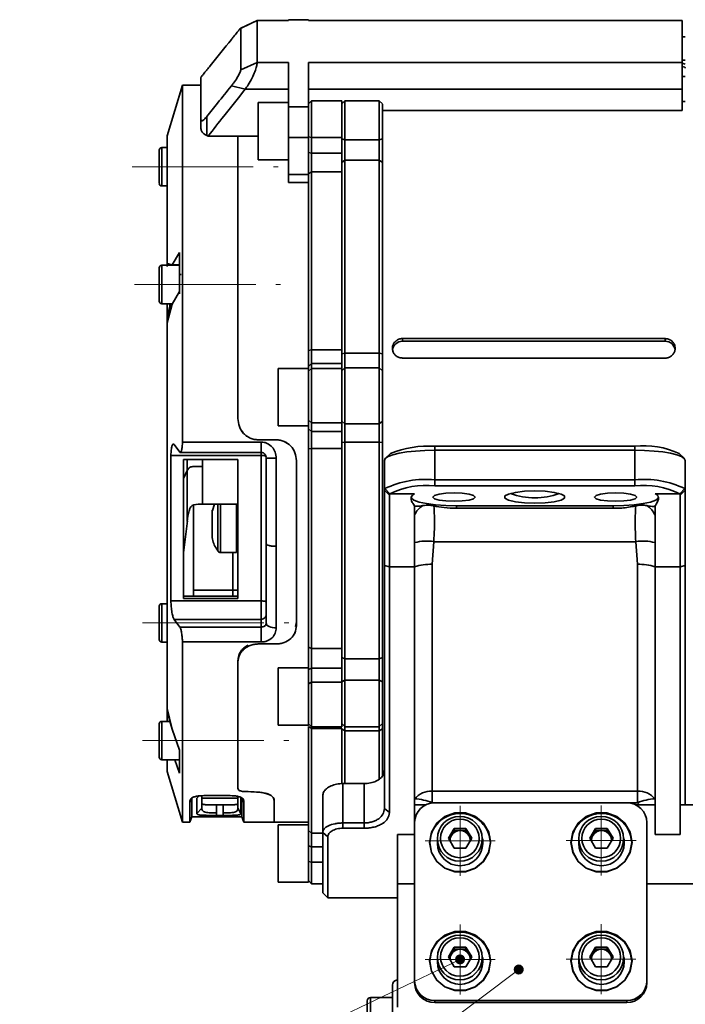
# Model space of a CAD drawing. Header units: millimetres. Extents: x -594 to 604, y -420 to 420.
# Tile 39 of 43: x -7 to 59, y 230 to 327. Entities that reach past the tile are written whole.
import ezdxf

# ---------------------------------------------------------------- set-up
doc = ezdxf.new("R2010")
doc.units = ezdxf.units.MM
doc.linetypes.add('点画线', pattern=[18, 12, -2, 2, -2])
for name, color, linetype, lineweight in [('中心线层', 1, '点画线', 18), ('粗实线层', 7, 'Continuous', 35), ('细实线层', 7, 'Continuous', 18)]:
    doc.layers.add(name, color=color, linetype=linetype, lineweight=lineweight)
doc.styles.add('标准', font='txt', dxfattribs={"width": 0.667})

# ---------------------------------------------------------------- blocks, each defined once
blk = doc.blocks.new('*X71')
at = {"layer": '细实线层', "lineweight": 18}
h = blk.add_hatch(color=0, dxfattribs=at)
edge = h.paths.add_edge_path(flags=0)
edge.add_arc((0, 0), 0.5, 0, 360)
at = {"layer": '细实线层', "color": 0}
for p, q in [((0, 0), (-54.83, -26.237)), ((-54.83, -26.237), (-64.83, -26.237))]:
    blk.add_line(p, q, dxfattribs=at)
at = {"layer": '细实线层', "color": 0, "lineweight": 18, "insert": (-59.83, -24.737), "char_height": 5, "width": 17, "attachment_point": 8, "line_spacing_factor": 1.15057, "style": '标准'}
blk.add_mtext('\\T1.1;33', dxfattribs=at)
blk = doc.blocks.new('*X72')
at = {"layer": '细实线层', "lineweight": 18}
h = blk.add_hatch(color=0, dxfattribs=at)
edge = h.paths.add_edge_path(flags=0)
edge.add_arc((0, 0), 0.5, 0, 360)
at = {"layer": '细实线层', "color": 0}
for p, q in [((0, 0), (-60.642, -45.478)), ((-60.642, -45.478), (-70.642, -45.478))]:
    blk.add_line(p, q, dxfattribs=at)
at = {"layer": '细实线层', "color": 0, "lineweight": 18, "insert": (-65.642, -43.978), "char_height": 5, "width": 17, "attachment_point": 8, "line_spacing_factor": 1.15057, "style": '标准'}
blk.add_mtext('\\T1.1;34', dxfattribs=at)

msp = doc.modelspace()

# ---------------------------------------------------------------- linework, layer by layer
at = {"layer": '中心线层'}
for p, q in [((3.889, 312.761), (18.356, 312.761)), ((4.128, 301.096), (18.595, 301.096)), ((4.937, 267.571), (19.404, 267.571)), ((4.932, 255.91), (19.399, 255.91)), ((36.374, 242.519), (36.374, 249.442)), ((50.334, 242.543), (50.334, 249.466)), ((32.913, 245.98), (39.836, 245.98)), ((46.872, 246.004), (53.796, 246.004)), ((36.367, 230.764), (36.367, 237.688)), ((50.326, 230.788), (50.326, 237.712)), ((32.905, 234.226), (39.829, 234.226)), ((46.864, 234.25), (53.788, 234.25))]:
    msp.add_line(p, q, dxfattribs=at)
at = {"layer": '粗实线层'}
for p, q in [((16.271, 327.266), (14.646, 326.486)), ((19.371, 327.27), (16.258, 327.27)), ((19.371, 327.266), (16.271, 327.266)), ((21.371, 327.336), (19.371, 327.336)), ((19.371, 327.336), (19.371, 327.266)), ((21.371, 327.266), (21.371, 327.336)), ((58.371, 327.27), (21.371, 327.27)), ((58.371, 327.266), (21.371, 327.266)), ((58.371, 327.27), (58.371, 327.266)), ((58.371, 323.084), (58.371, 327.266)), ((58.671, 325.622), (58.371, 325.622)), ((14.646, 322.381), (16.271, 323.084)), ((16.271, 323.084), (19.371, 323.084)), ((19.371, 323.084), (19.371, 318.69)), ((21.371, 323.084), (58.371, 323.084)), ((21.371, 318.69), (21.371, 323.084)), ((58.371, 323.325), (58.671, 323.325)), ((58.371, 323.084), (58.371, 320.437)), ((58.671, 322.942), (58.371, 323.014)), ((10.712, 321.624), (10.712, 317.449)), ((58.671, 321.712), (58.371, 321.712)), ((8.871, 320.835), (7.371, 315.835)), ((10.712, 320.836), (8.871, 320.836)), ((8.871, 320.836), (8.871, 297.191)), ((13.721, 320.771), (15.084, 320.437)), ((15.084, 320.437), (19.371, 320.437)), ((21.371, 320.437), (58.371, 320.437)), ((58.371, 320.437), (58.371, 318.325)), ((19.371, 319.132), (16.371, 319.132)), ((16.371, 319.132), (16.371, 313.452)), ((21.671, 319.291), (21.371, 318.991)), ((24.671, 319.291), (21.671, 319.291)), ((21.671, 319.291), (21.671, 315.669)), ((24.671, 319.307), (24.671, 315.669)), ((24.971, 319.292), (24.671, 318.992)), ((28.371, 319.292), (24.971, 319.292)), ((24.971, 315.433), (24.971, 319.292)), ((28.671, 318.992), (28.371, 319.292)), ((28.371, 315.433), (28.371, 319.292)), ((58.371, 319.233), (58.671, 319.233)), ((19.371, 318.69), (21.371, 318.69)), ((19.371, 318.69), (19.371, 315.671)), ((21.371, 319.006), (21.371, 315.731)), ((21.371, 318.69), (21.371, 315.671)), ((24.671, 318.981), (24.671, 315.519)), ((28.671, 318.963), (28.671, 315.519)), ((28.671, 318.325), (58.371, 318.325)), ((10.712, 317.517), (10.712, 316.55)), ((11.298, 315.859), (11.297, 317.753)), ((28.671, 317.529), (28.673, 317.527)), ((7.371, 315.839), (7.371, 303.177)), ((11.298, 315.859), (11.412, 315.811)), ((11.412, 315.811), (16.371, 315.811)), ((14.371, 315.863), (14.371, 287.813)), ((14.371, 315.811), (14.371, 287.813)), ((19.371, 315.671), (21.371, 315.671)), ((19.371, 312.002), (19.371, 315.671)), ((21.371, 315.731), (21.671, 315.669)), ((21.371, 315.671), (21.371, 312.002)), ((21.671, 315.669), (24.671, 315.669)), ((21.671, 315.669), (21.671, 314.109)), ((24.671, 314.13), (24.671, 315.669)), ((24.671, 315.519), (24.971, 315.433)), ((24.971, 315.433), (24.971, 313.407)), ((24.971, 315.433), (28.371, 315.433)), ((28.371, 315.433), (28.671, 315.519)), ((28.371, 315.433), (28.371, 313.407)), ((28.671, 315.933), (28.671, 315.519)), ((28.671, 315.519), (28.671, 313.189)), ((6.571, 314.411), (6.571, 311.131)), ((7.371, 314.661), (6.821, 314.661)), ((6.821, 314.661), (6.821, 310.861)), ((21.371, 314.172), (21.671, 314.109)), ((21.371, 314.172), (21.371, 312.047)), ((16.371, 313.452), (19.371, 313.452)), ((21.671, 312.262), (21.671, 314.109)), ((21.671, 314.109), (24.671, 314.109)), ((24.671, 313.189), (24.671, 314.109)), ((24.671, 314.109), (24.671, 312.262)), ((24.971, 313.407), (24.671, 313.189)), ((24.671, 313.189), (24.671, 294.233)), ((24.971, 294.308), (24.971, 313.407)), ((28.371, 313.407), (24.971, 313.407)), ((28.371, 294.308), (28.371, 313.407)), ((28.671, 313.189), (28.371, 313.407)), ((28.671, 313.189), (28.671, 294.233)), ((21.671, 312.262), (21.371, 312.047)), ((21.671, 312.262), (21.671, 294.639)), ((24.671, 312.262), (21.671, 312.262)), ((24.671, 312.262), (24.671, 294.639)), ((21.371, 312.002), (19.371, 312.002)), ((19.371, 311.21), (19.371, 312.002)), ((21.371, 312.047), (21.371, 294.56)), ((6.821, 310.861), (7.371, 310.861)), ((19.371, 311.21), (21.371, 311.21)), ((7.844, 303.036), (8.571, 304.27)), ((8.571, 304.27), (8.571, 300.393)), ((6.571, 302.748), (6.571, 299.444)), ((8.571, 302.998), (6.821, 302.998)), ((6.821, 302.998), (6.821, 300.653)), ((7.371, 303.177), (7.844, 303.036)), ((7.371, 303.177), (7.371, 302.881)), ((7.844, 303.036), (8.571, 303.036)), ((8.571, 300.169), (8.571, 302.998)), ((8.75, 302.098), (8.571, 302.098)), ((6.821, 300.653), (6.821, 299.198)), ((8.571, 300.393), (7.844, 299.16)), ((6.821, 299.198), (7.866, 299.198)), ((7.371, 299.198), (7.371, 297.884)), ((7.844, 299.16), (7.371, 297.307)), ((7.634, 298.873), (7.371, 297.884)), ((7.634, 298.873), (7.634, 299.198)), ((7.371, 297.884), (7.371, 297.307)), ((7.371, 295.43), (7.371, 297.307)), ((8.871, 297.191), (8.871, 290.461)), ((30.671, 295.736), (56.671, 295.736)), ((30.671, 295.472), (30.671, 295.736)), ((56.671, 295.736), (56.671, 295.472)), ((7.371, 295.43), (7.371, 289.409)), ((21.371, 294.56), (21.671, 294.639)), ((21.671, 294.639), (24.671, 294.639)), ((21.671, 293.254), (21.671, 294.639)), ((24.671, 294.639), (24.671, 293.254)), ((56.671, 295.472), (30.671, 295.472)), ((21.371, 294.56), (21.371, 292.967)), ((24.671, 294.233), (24.971, 294.308)), ((24.671, 293.254), (24.671, 294.233)), ((24.971, 294.308), (28.371, 294.308)), ((24.971, 294.308), (24.971, 292.852)), ((28.371, 294.308), (28.671, 294.233)), ((28.371, 294.308), (28.371, 292.852)), ((28.671, 294.233), (28.671, 292.559)), ((56.671, 293.809), (30.671, 293.809)), ((21.371, 292.761), (18.371, 292.761)), ((18.371, 292.761), (18.371, 287.081)), ((21.671, 293.254), (21.371, 292.967)), ((21.371, 292.761), (21.371, 292.967)), ((21.671, 292.789), (21.371, 292.502)), ((21.371, 287.179), (21.371, 292.761)), ((21.671, 293.254), (21.671, 292.789)), ((24.671, 293.254), (21.671, 293.254)), ((21.671, 292.789), (21.671, 287.404)), ((24.671, 292.789), (21.671, 292.789)), ((24.671, 292.789), (24.671, 293.247)), ((24.971, 292.852), (24.671, 292.559)), ((24.671, 292.789), (24.671, 287.404)), ((24.971, 287.281), (24.971, 292.852)), ((28.371, 292.852), (24.971, 292.852)), ((28.371, 287.281), (28.371, 292.852)), ((28.671, 292.559), (28.371, 292.852)), ((21.371, 292.502), (21.371, 287.656)), ((28.671, 292.559), (28.671, 287.545)), ((8.871, 290.461), (8.871, 285.483)), ((7.371, 265.471), (7.371, 289.409)), ((18.371, 287.081), (21.371, 287.081)), ((21.371, 287.656), (21.671, 287.404)), ((21.371, 286.787), (21.371, 287.179)), ((21.671, 287.404), (24.671, 287.404)), ((21.671, 287.404), (21.671, 286.535)), ((24.671, 287.545), (24.971, 287.281)), ((24.671, 286.547), (24.671, 287.404)), ((24.971, 287.281), (28.371, 287.281)), ((24.971, 287.281), (24.971, 285.465)), ((28.371, 287.281), (28.671, 287.545)), ((28.371, 287.281), (28.371, 285.465)), ((28.671, 287.545), (28.671, 285.457)), ((21.371, 286.787), (21.671, 286.535)), ((21.371, 286.787), (21.371, 284.829)), ((21.671, 286.535), (24.671, 286.535)), ((21.671, 284.833), (21.671, 286.535)), ((24.671, 285.457), (24.671, 286.535)), ((24.671, 286.535), (24.671, 284.833)), ((8.052, 285.247), (8.629, 284.483)), ((8.871, 285.483), (16.671, 285.483)), ((16.371, 285.712), (18.171, 285.712)), ((18.171, 285.712), (16.371, 285.712)), ((16.671, 285.483), (16.671, 284.451)), ((24.971, 285.465), (24.671, 285.457)), ((24.671, 285.457), (24.671, 264.148)), ((24.971, 263.996), (24.971, 285.465)), ((28.371, 285.465), (24.971, 285.465)), ((28.371, 263.996), (28.371, 285.465)), ((28.671, 285.457), (28.371, 285.465)), ((28.671, 285.457), (28.671, 264.148)), ((33.871, 285.063), (53.671, 285.063)), ((33.871, 285.063), (33.871, 284.674)), ((53.671, 285.063), (53.671, 284.674)), ((7.738, 284.169), (7.738, 269.746)), ((16.671, 284.169), (7.738, 284.169)), ((8.627, 284.451), (16.671, 284.451)), ((16.671, 284.451), (16.671, 284.169)), ((16.671, 269.746), (16.671, 284.169)), ((17.139, 284.087), (17.171, 283.898)), ((17.171, 283.898), (17.171, 275.408)), ((21.671, 284.833), (21.371, 284.829)), ((21.371, 284.829), (21.371, 265.172)), ((21.671, 284.833), (21.671, 265.024)), ((24.671, 284.833), (21.671, 284.833)), ((24.671, 284.833), (24.671, 265.024)), ((29.467, 284.343), (28.978, 283.874)), ((33.871, 284.674), (33.871, 281.735)), ((53.671, 284.674), (33.871, 284.674)), ((53.671, 281.735), (53.671, 284.674)), ((58.564, 283.874), (58.075, 284.343)), ((8.967, 283.752), (8.967, 269.993)), ((8.967, 283.752), (8.967, 270.121)), ((14.367, 283.752), (8.967, 283.752)), ((9.359, 282.654), (9.359, 283.752)), ((10.871, 283.078), (10.871, 283.752)), ((10.871, 283.078), (10.871, 279.309)), ((14.367, 269.993), (14.367, 283.752)), ((18.171, 283.886), (18.171, 275.157)), ((20.171, 283.641), (20.171, 275.214)), ((20.171, 283.641), (20.171, 267.281)), ((28.871, 280.71), (28.871, 283.667)), ((58.671, 283.667), (58.671, 280.71)), ((8.967, 281.866), (9.359, 282.654)), ((9.359, 282.654), (9.359, 277.638)), ((33.871, 281.735), (33.871, 281.145)), ((33.871, 281.735), (53.671, 281.735)), ((53.671, 281.145), (33.871, 281.145)), ((53.671, 281.735), (53.671, 281.145)), ((28.871, 280.71), (28.919, 280.868)), ((28.871, 280.71), (29.371, 280.227)), ((28.871, 273.246), (28.871, 280.71)), ((28.919, 280.868), (29.415, 280.365)), ((29.415, 280.365), (29.371, 280.227)), ((29.371, 280.227), (29.371, 273.119)), ((29.415, 280.365), (31.844, 280.365)), ((55.697, 280.365), (58.127, 280.365)), ((58.622, 280.868), (58.127, 280.365)), ((58.171, 280.227), (58.127, 280.365)), ((58.671, 280.71), (58.171, 280.227)), ((58.171, 273.119), (58.171, 280.227)), ((58.622, 280.868), (58.671, 280.71)), ((58.671, 280.71), (58.671, 273.246)), ((10.871, 279.336), (14.367, 279.336)), ((12.045, 279.336), (11.847, 278.714)), ((12.397, 279.336), (12.397, 274.679)), ((12.634, 279.336), (12.634, 274.549)), ((14.225, 274.548), (14.225, 279.336)), ((31.871, 279.143), (31.871, 278.248)), ((36.023, 279.183), (51.518, 279.183)), ((36.023, 278.933), (36.023, 279.183)), ((51.518, 279.183), (51.518, 278.933)), ((55.671, 278.248), (55.671, 279.143)), ((11.825, 278.748), (11.825, 278.58)), ((11.825, 278.58), (11.825, 277.389)), ((14.367, 278.694), (14.325, 278.694)), ((14.325, 278.694), (14.325, 276.002)), ((31.871, 278.248), (31.871, 275.518)), ((36.023, 278.933), (51.518, 278.933)), ((55.671, 275.518), (55.671, 278.248)), ((8.967, 274.515), (9.362, 277.673)), ((11.825, 277.389), (11.825, 276.156)), ((11.825, 276.156), (11.825, 275.948)), ((14.325, 276.002), (14.325, 276.001)), ((14.325, 276.001), (14.367, 276.001)), ((17.171, 275.408), (17.171, 267.538)), ((18.171, 275.157), (18.171, 267.065)), ((20.171, 275.214), (20.171, 267.281)), ((31.871, 275.518), (31.871, 273.119)), ((33.772, 275.616), (33.603, 273.374)), ((53.769, 275.616), (33.772, 275.616)), ((53.939, 273.374), (53.769, 275.616)), ((55.671, 273.119), (55.671, 275.518)), ((12.397, 274.679), (12.397, 274.678)), ((12.634, 274.549), (12.634, 274.548)), ((12.634, 274.548), (14.225, 274.548)), ((13.871, 270.824), (13.871, 274.548)), ((28.871, 273.246), (29.371, 273.119)), ((28.871, 249.171), (28.871, 273.246)), ((33.603, 273.374), (33.603, 250.91)), ((53.939, 250.91), (53.939, 273.374)), ((58.671, 273.246), (58.171, 273.119)), ((58.671, 273.246), (58.671, 249.54)), ((31.871, 273.119), (29.371, 273.119)), ((29.371, 273.119), (29.371, 248.767)), ((31.871, 250.133), (31.871, 273.119)), ((58.171, 273.119), (55.671, 273.119)), ((55.671, 273.119), (55.671, 250.133)), ((58.171, 249.54), (58.171, 273.119)), ((9.987, 270.822), (13.871, 270.822)), ((13.871, 270.822), (13.871, 270.824)), ((13.871, 270.822), (13.871, 270.202)), ((14.371, 270.822), (13.871, 270.822)), ((7.371, 269.473), (6.821, 269.473)), ((6.821, 269.473), (6.821, 265.673)), ((7.738, 269.746), (16.671, 269.746)), ((8.967, 269.993), (8.967, 270.202)), ((8.967, 270.202), (14.367, 270.202)), ((8.967, 269.993), (14.367, 269.993)), ((16.671, 269.746), (16.671, 267.919)), ((6.571, 269.223), (6.571, 265.919)), ((8.629, 267.155), (8.052, 267.919)), ((16.671, 267.919), (8.052, 267.919)), ((16.671, 267.155), (16.671, 267.919)), ((20.171, 267.667), (20.071, 267.208)), ((16.671, 267.155), (8.629, 267.155)), ((16.671, 265.675), (16.671, 267.155)), ((6.821, 265.673), (7.371, 265.673)), ((7.371, 265.471), (7.371, 260.358)), ((8.871, 265.675), (8.871, 261.561)), ((16.671, 265.675), (8.871, 265.675)), ((16.371, 265.479), (18.171, 265.479)), ((21.371, 265.172), (21.671, 265.024)), ((21.371, 265.172), (21.371, 262.953)), ((21.671, 265.024), (24.671, 265.024)), ((21.671, 263.094), (21.671, 265.024)), ((24.671, 265.024), (24.671, 263.094)), ((14.371, 263.707), (14.371, 263.84)), ((14.371, 263.707), (14.371, 251.271)), ((14.371, 263.707), (14.371, 251.271)), ((24.671, 264.148), (24.971, 263.996)), ((24.671, 263.094), (24.671, 264.148)), ((24.971, 263.996), (28.371, 263.996)), ((24.971, 263.996), (24.971, 261.899)), ((28.371, 263.996), (28.671, 264.148)), ((28.371, 263.996), (28.371, 261.899)), ((28.671, 264.148), (28.671, 261.737)), ((21.371, 263.118), (18.371, 263.118)), ((18.371, 263.118), (18.371, 257.438)), ((21.671, 263.094), (21.371, 262.953)), ((21.371, 262.328), (21.371, 262.953)), ((21.671, 263.094), (21.671, 261.686)), ((24.671, 263.094), (21.671, 263.094)), ((24.671, 261.686), (24.671, 263.072)), ((8.871, 261.561), (8.871, 256.553)), ((21.371, 257.438), (21.371, 262.328)), ((21.671, 261.686), (21.371, 261.545)), ((21.371, 261.545), (21.371, 257.562)), ((21.671, 261.686), (21.671, 257.277)), ((24.671, 261.686), (21.671, 261.686)), ((24.971, 261.899), (24.671, 261.737)), ((24.671, 261.686), (24.671, 257.26)), ((24.971, 257.278), (24.971, 261.899)), ((28.371, 261.899), (24.971, 261.899)), ((28.371, 257.309), (28.371, 261.899)), ((28.671, 261.737), (28.371, 261.899)), ((28.671, 261.737), (28.671, 257.615)), ((7.371, 259.092), (7.371, 260.358)), ((7.371, 259.092), (7.844, 257.053)), ((7.371, 259.092), (7.371, 257.81)), ((7.371, 258.893), (7.697, 257.53)), ((6.571, 257.56), (6.571, 254.26)), ((7.63, 257.81), (6.821, 257.81)), ((6.821, 257.81), (6.821, 254.01)), ((7.69, 257.589), (7.844, 257.053)), ((21.371, 257.577), (21.671, 257.277)), ((24.671, 257.599), (24.971, 257.301)), ((28.371, 257.309), (28.671, 257.606)), ((28.671, 257.648), (28.671, 257.067)), ((7.844, 257.053), (8.571, 254.961)), ((18.371, 257.438), (21.371, 257.438)), ((21.671, 257.105), (21.371, 257.314)), ((21.371, 257.314), (21.371, 247.011)), ((21.671, 257.277), (24.671, 257.277)), ((21.671, 257.119), (21.671, 257.277)), ((21.671, 257.119), (21.671, 257.105)), ((21.871, 257.119), (21.671, 257.119)), ((21.671, 257.105), (21.671, 246.722)), ((21.871, 257.105), (21.871, 257.119)), ((24.671, 257.105), (21.871, 257.105)), ((24.671, 257.105), (24.671, 251.638)), ((24.971, 256.861), (24.671, 257.067)), ((24.671, 257.067), (24.671, 251.638)), ((24.971, 257.278), (28.371, 257.278)), ((24.971, 257.278), (24.971, 256.861)), ((28.371, 256.861), (24.971, 256.861)), ((24.971, 251.648), (24.971, 256.861)), ((28.371, 257.278), (28.371, 257.284)), ((28.371, 257.278), (28.371, 256.861)), ((28.671, 257.067), (28.371, 256.861)), ((28.371, 252.082), (28.371, 256.861)), ((28.671, 257.067), (28.671, 252.39)), ((8.871, 256.553), (8.871, 247.836)), ((8.571, 254.961), (8.571, 252.675)), ((6.821, 254.01), (8.571, 254.01)), ((7.371, 254.01), (7.371, 252.836)), ((8.571, 252.675), (8.107, 254.01)), ((7.371, 252.836), (8.871, 247.836)), ((24.771, 247.746), (24.771, 251.648)), ((24.771, 251.648), (26.871, 251.648)), ((26.871, 251.648), (26.871, 247.746)), ((33.603, 250.91), (53.939, 250.91)), ((33.603, 250.91), (33.603, 249.748)), ((53.939, 249.748), (53.939, 250.91)), ((9.617, 249.77), (9.817, 250.215)), ((9.617, 247.836), (9.617, 249.77)), ((9.817, 248.336), (9.817, 250.215)), ((10.307, 250.215), (10.525, 250.423)), ((10.307, 250.215), (10.307, 248.692)), ((10.807, 250.449), (10.807, 249.207)), ((14.367, 250.207), (10.807, 250.207)), ((12.967, 250.464), (11.617, 250.464)), ((14.367, 249.207), (14.367, 250.373)), ((14.367, 250.207), (14.367, 249.384)), ((14.667, 250.215), (14.651, 250.282)), ((14.667, 248.692), (14.667, 250.215)), ((14.967, 249.77), (14.767, 250.215)), ((14.767, 250.215), (14.767, 248.336)), ((14.967, 249.77), (14.967, 247.836)), ((17.967, 249.77), (17.967, 247.818)), ((17.967, 249.77), (17.967, 247.818)), ((22.771, 250.453), (22.771, 246.813)), ((31.871, 249.54), (31.871, 250.133)), ((55.671, 250.133), (55.671, 249.54)), ((10.807, 249.207), (10.307, 248.692)), ((12.917, 249.526), (12.257, 249.526)), ((12.257, 248.743), (12.257, 249.526)), ((12.917, 248.743), (12.917, 249.526)), ((14.667, 248.692), (14.367, 249.207)), ((29.371, 248.767), (28.871, 249.171)), ((31.871, 249.54), (31.871, 247.783)), ((31.871, 249.54), (32.987, 249.54)), ((53.939, 249.748), (33.603, 249.748)), ((52.871, 249.742), (33.871, 249.742)), ((53.754, 249.54), (55.678, 249.54)), ((54.126, 249.54), (53.939, 249.748)), ((55.678, 246.602), (55.678, 249.54)), ((58.171, 249.54), (58.171, 246.602)), ((58.171, 249.54), (84.113, 249.54)), ((8.871, 247.836), (9.617, 247.836)), ((9.617, 247.836), (9.817, 248.336)), ((9.817, 248.336), (10.017, 248.336)), ((10.017, 248.347), (10.017, 248.38)), ((14.367, 248.347), (10.017, 248.347)), ((12.257, 248.743), (12.257, 248.494)), ((12.917, 248.494), (12.257, 248.494)), ((12.917, 248.743), (12.917, 248.494)), ((14.367, 248.38), (14.367, 248.347)), ((14.367, 248.336), (14.767, 248.336)), ((14.767, 248.336), (14.967, 247.836)), ((14.967, 247.836), (17.967, 247.836)), ((17.967, 247.836), (21.371, 247.836)), ((21.371, 247.568), (18.371, 247.568)), ((18.371, 247.568), (18.371, 241.888)), ((21.371, 247.011), (21.671, 246.722)), ((21.371, 247.011), (21.371, 245.465)), ((24.771, 247.224), (24.771, 247.746)), ((24.771, 247.746), (26.871, 247.746)), ((26.871, 247.224), (24.771, 247.224)), ((26.871, 247.224), (26.871, 247.746)), ((31.871, 247.783), (31.871, 232.11)), ((35.216, 246.226), (35.793, 247.206)), ((35.505, 246.495), (35.793, 246.984)), ((35.793, 247.206), (36.948, 247.206)), ((35.793, 246.984), (35.793, 247.206)), ((35.793, 246.984), (36.371, 246.984)), ((36.371, 246.984), (36.948, 246.984)), ((36.948, 247.206), (37.525, 246.226)), ((36.948, 246.984), (36.948, 247.206)), ((36.948, 246.984), (37.237, 246.495)), ((49.216, 246.226), (49.793, 247.206)), ((49.505, 246.495), (49.793, 246.984)), ((49.793, 247.206), (50.948, 247.206)), ((49.793, 246.984), (49.793, 247.206)), ((49.793, 246.984), (50.371, 246.984)), ((50.371, 246.984), (50.948, 246.984)), ((50.948, 247.206), (51.525, 246.226)), ((50.948, 246.984), (50.948, 247.206)), ((50.948, 246.984), (51.237, 246.495)), ((54.871, 232.11), (54.871, 247.783)), ((21.671, 245.377), (21.671, 246.722)), ((21.671, 246.722), (22.771, 246.722)), ((23.271, 246.382), (22.771, 246.813)), ((22.771, 240.836), (22.771, 246.813)), ((23.271, 246.382), (23.271, 240.336)), ((30.178, 241.704), (30.178, 246.602)), ((31.871, 246.602), (30.178, 246.602)), ((34.121, 246.163), (34.121, 245.723)), ((35.793, 245.247), (35.216, 246.226)), ((35.281, 246.116), (35.505, 246.495)), ((37.525, 246.226), (36.948, 245.247)), ((37.237, 246.495), (37.46, 246.116)), ((38.621, 245.723), (38.621, 246.163)), ((48.121, 246.163), (48.121, 245.723)), ((49.793, 245.247), (49.216, 246.226)), ((49.281, 246.116), (49.505, 246.495)), ((51.525, 246.226), (50.948, 245.247)), ((51.237, 246.495), (51.46, 246.116)), ((52.621, 245.723), (52.621, 246.163)), ((58.171, 246.602), (55.678, 246.602)), ((21.371, 245.465), (21.371, 245.742)), ((21.671, 245.377), (21.371, 245.465)), ((21.371, 244.776), (21.371, 245.465)), ((21.671, 245.377), (21.671, 243.852)), ((22.771, 245.377), (21.671, 245.377)), ((36.948, 245.247), (35.793, 245.247)), ((50.948, 245.247), (49.793, 245.247)), ((21.371, 241.888), (21.371, 244.776)), ((21.671, 243.852), (21.371, 243.94)), ((21.371, 243.94), (21.371, 242.033)), ((21.671, 243.852), (21.671, 241.728)), ((22.771, 243.852), (21.671, 243.852)), ((30.171, 243.853), (30.171, 242.873)), ((30.171, 243.853), (30.178, 243.853)), ((21.371, 242.028), (21.671, 241.728)), ((30.171, 242.873), (30.178, 242.873)), ((30.171, 242.873), (30.171, 235.693)), ((18.371, 241.888), (21.371, 241.888)), ((21.671, 241.728), (22.771, 241.728)), ((31.871, 241.704), (30.178, 241.704)), ((31.871, 241.704), (30.178, 241.704)), ((30.178, 241.704), (30.178, 229.493)), ((100.571, 241.704), (54.871, 241.704)), ((74.178, 241.704), (54.871, 241.704)), ((22.771, 240.836), (23.271, 240.336)), ((23.271, 240.336), (30.171, 240.336)), ((30.171, 235.693), (30.178, 235.693)), ((35.216, 234.472), (35.793, 235.452)), ((35.505, 234.74), (35.793, 235.23)), ((35.793, 235.452), (36.948, 235.452)), ((35.793, 235.23), (35.793, 235.452)), ((35.793, 235.23), (36.371, 235.23)), ((36.371, 235.23), (36.948, 235.23)), ((36.948, 235.452), (37.525, 234.472)), ((36.948, 235.23), (36.948, 235.452)), ((36.948, 235.23), (37.237, 234.74)), ((49.216, 234.472), (49.793, 235.452)), ((49.505, 234.74), (49.793, 235.23)), ((49.793, 235.452), (50.948, 235.452)), ((49.793, 235.23), (49.793, 235.452)), ((49.793, 235.23), (50.371, 235.23)), ((50.371, 235.23), (50.948, 235.23)), ((50.948, 235.452), (51.525, 234.472)), ((50.948, 235.23), (50.948, 235.452)), ((50.948, 235.23), (51.237, 234.74)), ((34.121, 234.409), (34.121, 233.969)), ((35.793, 233.493), (35.216, 234.472)), ((35.281, 234.361), (35.505, 234.74)), ((37.525, 234.472), (36.948, 233.493)), ((37.237, 234.74), (37.46, 234.361)), ((38.621, 233.969), (38.621, 234.409)), ((48.121, 234.409), (48.121, 233.969)), ((49.793, 233.493), (49.216, 234.472)), ((49.281, 234.361), (49.505, 234.74)), ((51.525, 234.472), (50.948, 233.493)), ((51.237, 234.74), (51.46, 234.361)), ((52.621, 233.969), (52.621, 234.409)), ((36.948, 233.493), (35.793, 233.493)), ((50.948, 233.493), (49.793, 233.493)), ((29.678, 224.685), (29.678, 231.685)), ((31.871, 231.909), (31.871, 232.11)), ((54.871, 232.11), (54.871, 231.909)), ((29.678, 230.435), (27.491, 230.435)), ((27.491, 230.435), (27.491, 225.935)), ((27.178, 226.248), (27.178, 230.123)), ((33.871, 230.151), (52.871, 230.151)), ((33.871, 230.151), (33.871, 229.95)), ((33.871, 229.95), (52.871, 229.95)), ((52.871, 229.95), (52.871, 230.151))]:
    msp.add_line(p, q, dxfattribs=at)
for points in [[(33.871, 284.674), (32.895, 284.654), (31.957, 284.597), (31.093, 284.504), (30.335, 284.379), (29.713, 284.226), (29.251, 284.052), (28.967, 283.863), (28.871, 283.667)], [(58.671, 283.667), (58.575, 283.863), (58.29, 284.052), (57.828, 284.226), (57.206, 284.379), (56.449, 284.504), (55.584, 284.597), (54.646, 284.654), (53.671, 284.674)], [(31.521, 280.037), (31.548, 279.941), (31.802, 279.731), (32.308, 279.541), (33.035, 279.382), (33.936, 279.265), (34.953, 279.197), (36.023, 279.183)], [(35.771, 279.614), (34.967, 279.646), (34.286, 279.738), (33.831, 279.875), (33.671, 280.037), (33.831, 280.199), (34.286, 280.336), (34.967, 280.428), (35.771, 280.46), (36.574, 280.428), (37.256, 280.336), (37.711, 280.199), (37.871, 280.037), (37.711, 279.875), (37.256, 279.738), (36.574, 279.646), (35.771, 279.614)], [(43.771, 280.641), (44.797, 280.605), (45.699, 280.5), (46.369, 280.339), (46.725, 280.142), (46.725, 279.932), (46.369, 279.735), (45.699, 279.574), (44.797, 279.469), (43.771, 279.433), (42.745, 279.469), (41.842, 279.574), (41.173, 279.735), (40.816, 279.932), (40.816, 280.142), (41.173, 280.339), (41.842, 280.5), (42.745, 280.605), (43.771, 280.641)], [(51.771, 279.614), (50.967, 279.646), (50.286, 279.738), (49.831, 279.875), (49.671, 280.037), (49.831, 280.199), (50.286, 280.336), (50.967, 280.428), (51.771, 280.46), (52.574, 280.428), (53.256, 280.336), (53.711, 280.199), (53.871, 280.037), (53.711, 279.875), (53.256, 279.738), (52.574, 279.646), (51.771, 279.614)], [(51.518, 279.183), (52.588, 279.197), (53.605, 279.265), (54.506, 279.382), (55.233, 279.541), (55.74, 279.731), (55.994, 279.941), (56.021, 280.037)], [(18.171, 267.065), (17.976, 267.074), (17.788, 267.101), (17.615, 267.145), (17.464, 267.204), (17.339, 267.275), (17.247, 267.357), (17.19, 267.446), (17.171, 267.538)], [(39.396, 245.823), (39.213, 246.837), (38.688, 247.728), (37.883, 248.39), (36.896, 248.741), (35.845, 248.741), (34.858, 248.39), (34.053, 247.728), (33.528, 246.837), (33.346, 245.823), (33.528, 244.81), (34.053, 243.919), (34.858, 243.257), (35.845, 242.905), (36.896, 242.905), (37.883, 243.257), (38.688, 243.919), (39.213, 244.81), (39.396, 245.823)], [(39.371, 245.818), (39.19, 246.823), (38.669, 247.707), (37.871, 248.363), (36.892, 248.712), (35.85, 248.712), (34.871, 248.363), (34.073, 247.707), (33.552, 246.823), (33.371, 245.818), (33.552, 244.813), (34.073, 243.93), (34.871, 243.274), (35.85, 242.925), (36.892, 242.925), (37.871, 243.274), (38.669, 243.93), (39.19, 244.813), (39.371, 245.818)], [(53.396, 245.823), (53.213, 246.837), (52.688, 247.728), (51.883, 248.39), (50.896, 248.741), (49.845, 248.741), (48.858, 248.39), (48.053, 247.728), (47.528, 246.837), (47.346, 245.823), (47.528, 244.81), (48.053, 243.919), (48.858, 243.257), (49.845, 242.905), (50.896, 242.905), (51.883, 243.257), (52.688, 243.919), (53.213, 244.81), (53.396, 245.823)], [(53.371, 245.818), (53.19, 246.823), (52.669, 247.707), (51.871, 248.363), (50.892, 248.712), (49.85, 248.712), (48.871, 248.363), (48.073, 247.707), (47.552, 246.823), (47.371, 245.818), (47.552, 244.813), (48.073, 243.93), (48.871, 243.274), (49.85, 242.925), (50.892, 242.925), (51.871, 243.274), (52.669, 243.93), (53.19, 244.813), (53.371, 245.818)], [(39.396, 234.069), (39.213, 235.083), (38.688, 235.974), (37.883, 236.635), (36.896, 236.987), (35.845, 236.987), (34.858, 236.635), (34.053, 235.974), (33.528, 235.083), (33.346, 234.069), (33.528, 233.056), (34.053, 232.165), (34.858, 231.503), (35.845, 231.151), (36.896, 231.151), (37.883, 231.503), (38.688, 232.165), (39.213, 233.056), (39.396, 234.069)], [(39.371, 234.064), (39.19, 235.069), (38.669, 235.953), (37.871, 236.609), (36.892, 236.958), (35.85, 236.958), (34.871, 236.609), (34.073, 235.953), (33.552, 235.069), (33.371, 234.064), (33.552, 233.059), (34.073, 232.175), (34.871, 231.519), (35.85, 231.17), (36.892, 231.17), (37.871, 231.519), (38.669, 232.175), (39.19, 233.059), (39.371, 234.064)], [(53.396, 234.069), (53.213, 235.083), (52.688, 235.974), (51.883, 236.635), (50.896, 236.987), (49.845, 236.987), (48.858, 236.635), (48.053, 235.974), (47.528, 235.083), (47.346, 234.069), (47.528, 233.056), (48.053, 232.165), (48.858, 231.503), (49.845, 231.151), (50.896, 231.151), (51.883, 231.503), (52.688, 232.165), (53.213, 233.056), (53.396, 234.069)], [(53.371, 234.064), (53.19, 235.069), (52.669, 235.953), (51.871, 236.609), (50.892, 236.958), (49.85, 236.958), (48.871, 236.609), (48.073, 235.953), (47.552, 235.069), (47.371, 234.064), (47.552, 233.059), (48.073, 232.175), (48.871, 231.519), (49.85, 231.17), (50.892, 231.17), (51.871, 231.519), (52.669, 232.175), (53.19, 233.059), (53.371, 234.064)]]:
    msp.add_lwpolyline(points, dxfattribs=at)
for centre, radius in [((36.341, 246.175), 2.221), ((36.345, 246.216), 1.912), ((50.341, 246.175), 2.221), ((50.345, 246.216), 1.912), ((36.341, 234.421), 2.221), ((36.345, 234.462), 1.912), ((50.341, 234.421), 2.221), ((50.345, 234.462), 1.912)]:
    msp.add_circle(centre, radius, dxfattribs=at)
for centre, radius, start, end in [((6.821, 314.411), 0.25, 90, 180), ((6.821, 311.111), 0.25, 180, 270), ((6.821, 302.748), 0.25, 90, 180), ((6.821, 299.448), 0.25, 180, 270), ((30.654, 294.486), 0.985, 89.02954, 173.14427), ((56.687, 294.486), 0.986, 7.94208, 90.95611), ((33.196, 275.361), 9.725, 86.02119, 112.54798), ((54.593, 276.879), 8.236, 64.99751, 96.43333), ((16.731, 283.108), 1.063, 67.86575, 93.27177), ((32.893, 272.744), 9.044, 83.79473, 116.06234), ((32.991, 273.052), 8.14, 83.79473, 116.06234), ((54.648, 272.744), 9.044, 63.93766, 96.20527), ((54.551, 273.052), 8.14, 63.93766, 96.20527), ((43.771, 286.868), 6.908, 249.54745, 290.45255), ((33.796, 277.418), 2.097, 122.49089, 156.68515), ((53.745, 277.418), 2.097, 23.31485, 57.50911), ((14.325, 278.794), 0.1, 180, 270), ((14.325, 275.901), 0.1, 90, 180), ((33.042, 271.304), 4.374, 80.39448, 105.53671), ((54.499, 271.304), 4.374, 74.46329, 99.60552), ((12.634, 274.828), 0.28, 212.26923, 270), ((33.426, 268.561), 4.816, 87.90058, 108.84497), ((54.115, 268.561), 4.816, 71.15503, 92.09942), ((6.821, 269.223), 0.25, 90, 180), ((16.678, 268.411), 0.492, 269.09122, 359.06149), ((6.821, 265.923), 0.25, 180, 270), ((6.821, 257.56), 0.25, 90, 180), ((6.821, 254.26), 0.25, 180, 270), ((33.528, 248.758), 2.153, 88.01261, 140.32828), ((54.013, 248.758), 2.153, 39.67172, 91.98739), ((31.703, 245.284), 4.851, 66.94019, 88.0146), ((55.839, 245.284), 4.851, 91.9854, 113.05981), ((33.85, 247.762), 1.98, 89.41309, 179.40081), ((52.891, 247.762), 1.98, 0.59919, 90.58691), ((36.371, 245.682), 3, 0.77879, 179.22121), ((50.371, 245.682), 3, 0.77879, 179.22121), ((36.367, 245.98), 1.004, 89.78158, 149.19651), ((36.374, 245.98), 1.004, 30.80349, 90.21842), ((50.367, 245.98), 1.004, 89.78158, 149.19651), ((50.374, 245.98), 1.004, 30.80349, 90.21842), ((36.334, 246.004), 0.963, 149.42172, 182.51341), ((36.407, 246.004), 0.964, 357.49292, 30.57194), ((50.334, 246.004), 0.963, 149.42172, 182.51341), ((50.407, 246.004), 0.964, 357.49292, 30.57194), ((36.371, 245.754), 2.25, 180.7962, 359.2038), ((50.371, 245.754), 2.25, 180.7962, 359.2038), ((36.371, 233.928), 3, 0.77879, 179.22121), ((50.371, 233.928), 3, 0.77879, 179.22121), ((36.367, 234.226), 1.004, 89.78158, 149.19651), ((36.374, 234.226), 1.004, 30.80349, 90.21842), ((50.367, 234.226), 1.004, 89.78158, 149.19651), ((50.374, 234.226), 1.004, 30.80349, 90.21842), ((36.334, 234.25), 0.963, 149.42172, 182.51341), ((36.407, 234.25), 0.964, 357.49292, 30.57194), ((50.334, 234.25), 0.963, 149.42172, 182.51341), ((50.407, 234.25), 0.964, 357.49292, 30.57194), ((36.371, 234), 2.25, 180.7962, 359.2038), ((50.371, 234), 2.25, 180.7962, 359.2038), ((30.178, 231.685), 0.5, 90, 180), ((33.85, 232.131), 1.98, 180.59919, 270.58691), ((33.85, 231.93), 1.98, 180.59919, 270.58691), ((52.891, 232.131), 1.98, 269.41309, 359.40081), ((52.891, 231.93), 1.98, 269.41309, 359.40081), ((27.491, 230.123), 0.312, 90, 180)]:
    msp.add_arc(centre, radius, start, end, dxfattribs=at)
for points, knots in [([(16.27, 327.269), (15.996, 327.137), (15.448, 326.873), (14.899, 326.609), (14.625, 326.478)], [0, 0, 0, 0, 0.912669, 1.825229, 1.825229, 1.825229, 1.825229]), ([(16.271, 327.266), (16.271, 327.163), (16.271, 326.88), (16.27, 325.673), (16.271, 323.954), (16.271, 323.084)], [0, 0, 0, 0, 0.915387, 2.529476, 4.181919, 4.181919, 4.181919, 4.181919]), ([(14.646, 326.486), (14.639, 326.483), (14.625, 326.477), (14.507, 326.345), (14.282, 326.077), (13.995, 325.725), (13.789, 325.468), (13.721, 325.385)], [0, 0, 0, 0, 0.210745, 0.420249, 0.748462, 1.214344, 1.439471, 1.439471, 1.439471, 1.439471]), ([(14.646, 326.486), (14.646, 326.383), (14.646, 326.102), (14.646, 324.911), (14.646, 323.23), (14.646, 322.381)], [0, 0, 0, 0, 0.915417, 2.49216, 4.105977, 4.105977, 4.105977, 4.105977]), ([(13.721, 325.385), (13.022, 324.515), (12.213, 323.51), (11.406, 322.503), (11.297, 322.367)], [0, 0, 0, 0, 3.348293, 3.871153, 3.871153, 3.871153, 3.871153]), ([(16.271, 323.084), (16.259, 322.966), (16.236, 322.731), (16.056, 322.182), (15.772, 321.543), (15.433, 320.937), (15.183, 320.578), (15.084, 320.437)], [0, 0, 0, 0, 0.587823, 1.174723, 1.792249, 2.48418, 2.930878, 2.930878, 2.930878, 2.930878]), ([(11.297, 322.367), (11.234, 322.289), (11.12, 322.147), (10.965, 321.952), (10.848, 321.805), (10.763, 321.697), (10.718, 321.637), (10.714, 321.628), (10.712, 321.624)], [0, 0, 0, 0, 0.2042211, 0.371301, 0.5044988, 0.6378537, 0.8073186, 0.9463714, 0.9463714, 0.9463714, 0.9463714]), ([(14.646, 322.381), (14.639, 322.328), (14.625, 322.222), (14.507, 321.947), (14.283, 321.542), (13.996, 321.121), (13.789, 320.858), (13.721, 320.771)], [0, 0, 0, 0, 0.273525, 0.545469, 0.972962, 1.576584, 1.872704, 1.872704, 1.872704, 1.872704]), ([(58.371, 322.703), (58.467, 322.677), (58.647, 322.627), (58.663, 322.556), (58.671, 322.524)], [0, 0, 0, 0, 0.1970133, 0.3702333, 0.3702333, 0.3702333, 0.3702333]), ([(11.297, 317.753), (11.649, 318.192), (12.457, 319.199), (13.266, 320.205), (13.721, 320.771)], [0, 0, 0, 0, 1.691099, 3.871866, 3.871866, 3.871866, 3.871866]), ([(15.084, 320.437), (14.385, 319.552), (13.163, 318.008), (11.936, 316.468), (11.412, 315.811)], [0, 0, 0, 0, 3.384063, 5.906453, 5.906453, 5.906453, 5.906453]), ([(10.712, 317.449), (10.715, 317.411), (10.721, 317.336), (10.786, 317.299), (10.887, 317.338), (11.016, 317.437), (11.158, 317.584), (11.256, 317.703), (11.297, 317.753)], [0, 0, 0, 0, 0.1632418, 0.3280741, 0.4468349, 0.5654198, 0.7378934, 0.8584428, 0.8584428, 0.8584428, 0.8584428]), ([(10.712, 316.544), (10.729, 316.448), (10.762, 316.258), (10.984, 316.015), (11.21, 315.902), (11.298, 315.859)], [0, 0, 0, 0, 0.3705701, 0.7251336, 0.9504972, 0.9504972, 0.9504972, 0.9504972]), ([(7.844, 299.16), (7.774, 299.044), (7.642, 298.825), (7.637, 298.857), (7.634, 298.873)], [0, 0, 0, 0, 0.2025513, 0.3831888, 0.3831888, 0.3831888, 0.3831888]), ([(30.671, 293.809), (30.558, 293.82), (30.333, 293.841), (30.034, 294.008), (29.807, 294.254), (29.676, 294.56), (29.658, 294.889), (29.754, 295.205), (29.954, 295.472), (30.234, 295.659), (30.488, 295.73), (30.635, 295.735), (30.671, 295.736)], [0, 0, 0, 0, 0.330685, 0.661368, 0.992119, 1.322915, 1.653636, 1.984281, 2.314965, 2.645745, 2.976526, 3.080489, 3.080489, 3.080489, 3.080489]), ([(56.671, 295.736), (56.783, 295.725), (57.008, 295.704), (57.307, 295.539), (57.535, 295.296), (57.665, 294.991), (57.683, 294.662), (57.587, 294.345), (57.388, 294.076), (57.108, 293.886), (56.853, 293.815), (56.706, 293.81), (56.671, 293.809)], [0, 0, 0, 0, 0.330687, 0.661372, 0.992126, 1.322923, 1.653647, 1.984293, 2.31498, 2.645761, 2.976544, 3.080508, 3.080508, 3.080508, 3.080508]), ([(16.371, 285.712), (16.237, 285.72), (15.968, 285.736), (15.584, 285.866), (15.231, 286.066), (14.83, 286.423), (14.454, 287.007), (14.398, 287.544), (14.371, 287.813)], [0, 0, 0, 0, 0.402015, 0.805207, 1.205854, 1.609809, 2.413147, 3.219299, 3.219299, 3.219299, 3.219299]), ([(14.371, 287.813), (14.398, 287.545), (14.454, 287.008), (14.828, 286.424), (15.23, 286.069), (15.582, 285.866), (15.97, 285.737), (16.238, 285.72), (16.371, 285.712)], [0, 0, 0, 0, 0.804845, 1.609399, 2.005639, 2.413848, 2.821968, 3.218817, 3.218817, 3.218817, 3.218817]), ([(7.738, 284.169), (7.744, 284.35), (7.754, 284.626), (7.796, 284.918), (7.85, 285.153), (7.938, 285.329), (8.014, 285.274), (8.052, 285.247)], [0, 0, 0, 0, 0.306975, 0.468475, 0.635069, 0.951879, 1.269165, 1.269165, 1.269165, 1.269165]), ([(8.629, 284.483), (8.644, 284.469), (8.673, 284.44), (8.718, 284.465), (8.759, 284.54), (8.798, 284.667), (8.829, 284.834), (8.853, 285.041), (8.868, 285.26), (8.87, 285.41), (8.871, 285.483)], [0, 0, 0, 0, 0.142133, 0.284186, 0.437363, 0.568138, 0.719645, 0.864654, 1.003345, 1.135923, 1.135923, 1.135923, 1.135923]), ([(16.671, 285.483), (16.774, 285.477), (16.982, 285.464), (17.369, 285.323), (17.78, 285.016), (18.106, 284.49), (18.149, 284.089), (18.171, 283.886)], [0, 0, 0, 0, 0.309302, 0.626407, 1.22484, 1.81921, 2.427187, 2.427187, 2.427187, 2.427187]), ([(20.171, 283.641), (20.141, 283.908), (20.082, 284.441), (19.63, 285.128), (19.078, 285.519), (18.57, 285.688), (18.304, 285.704), (18.171, 285.712)], [0, 0, 0, 0, 0.797401, 1.595237, 2.389676, 2.790466, 3.189498, 3.189498, 3.189498, 3.189498]), ([(18.171, 285.712), (18.302, 285.704), (18.567, 285.687), (19.076, 285.521), (19.629, 285.128), (20.082, 284.441), (20.141, 283.908), (20.171, 283.641)], [0, 0, 0, 0, 0.393695, 0.798694, 1.593916, 2.391777, 3.189329, 3.189329, 3.189329, 3.189329]), ([(16.671, 284.454), (16.694, 284.454), (16.739, 284.455), (16.815, 284.439), (16.892, 284.407), (16.994, 284.337), (17.103, 284.203), (17.141, 284.077), (17.161, 284.01)], [0, 0, 0, 0, 0.0761228, 0.1501239, 0.2260886, 0.3078482, 0.4973282, 0.7211295, 0.7211295, 0.7211295, 0.7211295]), ([(9.359, 282.654), (9.39, 282.723), (9.442, 282.837), (9.601, 282.965), (9.773, 283.043), (10.219, 283.081), (10.582, 283.079), (10.871, 283.078)], [0, 0, 0, 0, 0.511471, 0.842005, 1.004819, 1.142584, 1.681993, 1.681993, 1.681993, 1.681993]), ([(31.844, 280.365), (31.712, 280.263), (31.448, 280.06), (31.55, 279.595), (31.784, 279.265), (31.871, 279.143)], [0, 0, 0, 0, 0.556108, 1.111915, 1.43771, 1.43771, 1.43771, 1.43771]), ([(55.671, 279.143), (55.822, 279.381), (56.115, 279.841), (55.974, 280.205), (55.752, 280.333), (55.697, 280.365)], [0, 0, 0, 0, 0.644797, 1.246202, 1.442314, 1.442314, 1.442314, 1.442314]), ([(9.355, 277.619), (9.392, 277.974), (9.442, 278.438), (9.631, 278.933), (9.735, 279.124), (9.86, 279.23), (10.235, 279.338), (10.581, 279.337), (10.871, 279.336)], [0, 0, 0, 0, 1.064264, 1.392732, 1.589682, 1.708736, 1.875239, 2.742304, 2.742304, 2.742304, 2.742304]), ([(9.987, 270.822), (9.987, 272.254), (9.987, 274.993), (9.987, 277.883), (9.987, 279.262)], [0, 0, 0, 0, 4.411729, 8.440013, 8.440013, 8.440013, 8.440013]), ([(31.871, 279.143), (32.024, 279.124), (32.25, 279.098), (32.568, 279.165), (32.67, 279.186)], [0, 0, 0, 0, 0.5479386, 0.8054752, 0.8054752, 0.8054752, 0.8054752]), ([(32.67, 279.186), (32.912, 279.219), (33.244, 279.265), (33.649, 279.189), (33.76, 279.168)], [0, 0, 0, 0, 0.79766, 1.096476, 1.096476, 1.096476, 1.096476]), ([(33.76, 279.168), (34.099, 279.098), (34.814, 278.949), (35.606, 278.939), (36.023, 278.933)], [0, 0, 0, 0, 1.080232, 2.280869, 2.280869, 2.280869, 2.280869]), ([(33.76, 279.168), (33.762, 279.153), (33.802, 278.909), (33.83, 278.245), (33.834, 276.99), (33.791, 276.042), (33.772, 275.616)], [0, 0, 0, 0, 0.084684, 1.334717, 2.55756, 3.555582, 3.555582, 3.555582, 3.555582]), ([(51.518, 278.933), (51.754, 278.932), (52.445, 278.928), (53.216, 279.045), (53.7, 279.15), (53.782, 279.168)], [0, 0, 0, 0, 0.686143, 2.012136, 2.281493, 2.281493, 2.281493, 2.281493]), ([(53.769, 275.616), (53.75, 276.042), (53.708, 276.99), (53.711, 278.245), (53.739, 278.909), (53.779, 279.153), (53.782, 279.168)], [0, 0, 0, 0, 0.998023, 2.220865, 3.470899, 3.555582, 3.555582, 3.555582, 3.555582]), ([(53.782, 279.168), (54.075, 279.206), (54.475, 279.257), (54.788, 279.201), (54.872, 279.186)], [0, 0, 0, 0, 0.804386, 1.095331, 1.095331, 1.095331, 1.095331]), ([(54.872, 279.186), (55.118, 279.135), (55.424, 279.071), (55.63, 279.131), (55.671, 279.143)], [0, 0, 0, 0, 0.6494164, 0.8090519, 0.8090519, 0.8090519, 0.8090519]), ([(11.831, 275.975), (11.837, 275.937), (11.909, 275.511), (12.117, 275.058), (12.386, 274.713), (12.414, 274.678)], [0, 0, 0, 0, 0.115916, 1.302292, 1.436421, 1.436421, 1.436421, 1.436421]), ([(9.946, 270.202), (9.957, 270.288), (9.981, 270.472), (9.985, 270.7), (9.987, 270.822)], [0, 0, 0, 0, 0.289438, 0.6222723, 0.6222723, 0.6222723, 0.6222723]), ([(8.052, 267.919), (8.014, 267.989), (7.938, 268.129), (7.85, 268.515), (7.796, 268.876), (7.754, 269.263), (7.744, 269.555), (7.738, 269.746)], [0, 0, 0, 0, 0.467285, 0.933871, 1.179185, 1.417014, 1.869113, 1.869113, 1.869113, 1.869113]), ([(17.171, 269.62), (17.163, 269.637), (17.148, 269.669), (17.033, 269.711), (16.867, 269.74), (16.736, 269.744), (16.671, 269.746)], [0, 0, 0, 0, 0.1335754, 0.2671509, 0.4007264, 0.5343019, 0.5343019, 0.5343019, 0.5343019]), ([(17.171, 267.538), (17.163, 267.488), (17.149, 267.389), (17.056, 267.282), (16.95, 267.216), (16.859, 267.18), (16.765, 267.159), (16.701, 267.156), (16.671, 267.155)], [0, 0, 0, 0, 0.1872648, 0.3692815, 0.4630233, 0.5479313, 0.6252971, 0.6968222, 0.6968222, 0.6968222, 0.6968222]), ([(8.871, 265.675), (8.87, 265.74), (8.868, 265.873), (8.853, 266.1), (8.829, 266.339), (8.797, 266.572), (8.759, 266.779), (8.717, 266.949), (8.672, 267.082), (8.644, 267.131), (8.629, 267.155)], [0, 0, 0, 0, 0.176204, 0.360544, 0.553294, 0.754692, 0.944427, 1.132136, 1.321055, 1.50987, 1.50987, 1.50987, 1.50987]), ([(18.171, 267.065), (18.149, 266.887), (18.106, 266.534), (17.78, 266.077), (17.37, 265.813), (16.983, 265.691), (16.774, 265.681), (16.671, 265.675)], [0, 0, 0, 0, 0.567868, 1.123028, 1.681983, 1.977852, 2.267057, 2.267057, 2.267057, 2.267057]), ([(18.171, 265.479), (18.304, 265.485), (18.57, 265.499), (19.08, 265.645), (19.633, 265.982), (20.083, 266.58), (20.142, 267.048), (20.171, 267.281)], [0, 0, 0, 0, 0.374309, 0.748692, 1.496195, 2.244128, 2.984799, 2.984799, 2.984799, 2.984799]), ([(20.171, 267.281), (20.141, 267.047), (20.082, 266.577), (19.63, 265.98), (19.076, 265.643), (18.568, 265.5), (18.302, 265.486), (18.171, 265.479)], [0, 0, 0, 0, 0.745853, 1.492725, 2.236469, 2.615698, 2.984241, 2.984241, 2.984241, 2.984241]), ([(14.371, 263.707), (14.398, 263.931), (14.454, 264.378), (14.83, 264.872), (15.231, 265.176), (15.584, 265.346), (15.968, 265.458), (16.236, 265.472), (16.371, 265.479)], [0, 0, 0, 0, 0.740701, 1.478806, 1.849842, 2.218085, 2.588484, 2.957922, 2.957922, 2.957922, 2.957922]), ([(16.371, 265.479), (16.238, 265.472), (15.97, 265.457), (15.582, 265.347), (15.23, 265.174), (14.828, 264.871), (14.454, 264.377), (14.398, 263.931), (14.371, 263.707)], [0, 0, 0, 0, 0.364633, 0.739622, 1.114692, 1.478765, 2.218006, 2.957513, 2.957513, 2.957513, 2.957513]), ([(15.371, 265.37), (15.228, 265.284), (14.934, 265.105), (14.627, 264.737), (14.413, 264.308), (14.386, 264.005), (14.371, 263.84)], [0, 0, 0, 0, 0.461273, 0.952977, 1.393169, 1.920267, 1.920267, 1.920267, 1.920267]), ([(26.871, 251.648), (27.081, 251.661), (27.502, 251.685), (28.067, 251.876), (28.515, 252.164), (28.815, 252.541), (28.852, 252.828), (28.871, 252.971)], [0, 0, 0, 0, 0.503789, 1.006999, 1.526107, 2.086494, 2.642293, 2.642293, 2.642293, 2.642293]), ([(15.371, 250.848), (15.221, 250.85), (14.995, 250.853), (14.714, 250.887), (14.544, 250.938), (14.437, 251.011), (14.37, 251.123), (14.37, 251.213), (14.371, 251.271)], [0, 0, 0, 0, 0.323584, 0.487397, 0.630202, 0.770482, 0.93459, 1.232747, 1.232747, 1.232747, 1.232747]), ([(14.371, 251.271), (14.37, 251.206), (14.37, 251.113), (14.448, 251), (14.556, 250.934), (14.715, 250.888), (14.99, 250.853), (15.215, 250.85), (15.371, 250.848)], [0, 0, 0, 0, 0.328901, 0.480748, 0.614288, 0.746648, 0.897065, 1.23271, 1.23271, 1.23271, 1.23271]), ([(17.967, 249.77), (17.968, 249.896), (17.969, 250.089), (17.802, 250.36), (17.533, 250.55), (17.104, 250.696), (16.374, 250.819), (15.771, 250.837), (15.371, 250.848)], [0, 0, 0, 0, 0.769379, 1.189414, 1.550017, 1.91975, 2.32894, 3.136724, 3.136724, 3.136724, 3.136724]), ([(15.371, 250.848), (15.747, 250.837), (16.319, 250.821), (17.021, 250.714), (17.459, 250.583), (17.752, 250.406), (17.922, 250.197), (17.927, 250.059), (17.929, 249.987)], [0, 0, 0, 0, 0.819103, 1.246655, 1.628003, 2.01062, 2.443845, 2.913565, 2.913565, 2.913565, 2.913565]), ([(24.771, 251.648), (24.559, 251.636), (24.136, 251.611), (23.568, 251.422), (23.115, 251.143), (22.823, 250.804), (22.788, 250.565), (22.771, 250.453)], [0, 0, 0, 0, 0.49299, 0.985296, 1.496115, 2.046952, 2.536483, 2.536483, 2.536483, 2.536483]), ([(9.617, 249.77), (9.617, 249.866), (9.615, 250.008), (9.757, 250.203), (9.992, 250.332), (10.355, 250.415), (10.907, 250.465), (11.333, 250.464), (11.617, 250.464)], [0, 0, 0, 0, 0.605552, 0.899463, 1.187457, 1.475498, 1.769329, 2.360458, 2.360458, 2.360458, 2.360458]), ([(12.967, 250.464), (13.252, 250.464), (13.678, 250.465), (14.229, 250.415), (14.593, 250.332), (14.827, 250.203), (14.969, 250.008), (14.968, 249.866), (14.967, 249.77)], [0, 0, 0, 0, 0.59112, 0.884951, 1.172991, 1.460985, 1.754894, 2.360458, 2.360458, 2.360458, 2.360458]), ([(12.257, 249.526), (12.03, 249.526), (11.694, 249.525), (11.318, 249.538), (11.142, 249.552), (10.997, 249.57), (10.879, 249.602), (10.806, 249.659), (10.807, 249.71), (10.807, 249.743)], [0, 0, 0, 0, 0.390249, 0.57788, 0.670557, 0.762899, 0.950464, 1.165357, 1.548288, 1.548288, 1.548288, 1.548288]), ([(10.807, 249.207), (10.806, 249.145), (10.805, 249.055), (10.896, 248.932), (11.029, 248.853), (11.25, 248.792), (11.666, 248.742), (12.013, 248.742), (12.257, 248.743)], [0, 0, 0, 0, 0.484074, 0.696806, 0.885029, 1.06081, 1.246057, 1.684925, 1.684925, 1.684925, 1.684925]), ([(14.367, 249.743), (14.368, 249.71), (14.368, 249.66), (14.297, 249.603), (14.182, 249.571), (14.032, 249.552), (13.855, 249.538), (13.48, 249.525), (13.144, 249.526), (12.917, 249.526)], [0, 0, 0, 0, 0.383009, 0.583765, 0.786177, 0.878337, 0.970922, 1.158392, 1.548306, 1.548306, 1.548306, 1.548306]), ([(12.917, 248.743), (13.161, 248.742), (13.509, 248.742), (13.925, 248.792), (14.145, 248.853), (14.278, 248.932), (14.37, 249.055), (14.368, 249.145), (14.367, 249.207)], [0, 0, 0, 0, 0.438869, 0.624116, 0.799896, 0.98812, 1.200851, 1.684925, 1.684925, 1.684925, 1.684925]), ([(26.871, 247.746), (27.007, 247.751), (27.281, 247.762), (27.671, 247.849), (28.025, 247.982), (28.427, 248.221), (28.792, 248.615), (28.844, 248.985), (28.871, 249.171)], [0, 0, 0, 0, 0.332357, 0.66695, 1.002192, 1.341026, 2.023275, 2.716409, 2.716409, 2.716409, 2.716409]), ([(10.307, 248.692), (10.305, 248.657), (10.301, 248.604), (10.451, 248.555), (10.602, 248.533), (10.798, 248.515), (11.099, 248.503), (11.61, 248.494), (11.998, 248.494), (12.257, 248.494)], [0, 0, 0, 0, 0.506439, 0.760016, 0.889623, 1.012965, 1.266241, 1.519862, 2.027344, 2.027344, 2.027344, 2.027344]), ([(12.917, 248.494), (13.162, 248.494), (13.528, 248.494), (14.007, 248.504), (14.324, 248.522), (14.541, 248.554), (14.669, 248.608), (14.668, 248.659), (14.667, 248.692)], [0, 0, 0, 0, 0.457891, 0.686629, 0.914905, 1.125767, 1.371455, 1.828775, 1.828775, 1.828775, 1.828775]), ([(29.371, 248.767), (29.337, 248.565), (29.271, 248.163), (28.813, 247.738), (28.313, 247.48), (27.87, 247.335), (27.383, 247.241), (27.041, 247.229), (26.871, 247.224)], [0, 0, 0, 0, 0.810709, 1.616874, 2.020904, 2.422836, 2.825656, 3.226684, 3.226684, 3.226684, 3.226684]), ([(22.771, 246.813), (22.799, 246.93), (22.856, 247.162), (23.302, 247.473), (23.852, 247.654), (24.365, 247.734), (24.635, 247.742), (24.771, 247.746)], [0, 0, 0, 0, 0.585755, 1.173641, 1.766284, 2.065278, 2.368444, 2.368444, 2.368444, 2.368444]), ([(24.771, 247.224), (24.669, 247.22), (24.466, 247.213), (24.175, 247.158), (23.913, 247.075), (23.613, 246.929), (23.334, 246.695), (23.292, 246.486), (23.271, 246.382)], [0, 0, 0, 0, 0.234141, 0.465869, 0.699473, 0.931951, 1.398249, 1.866259, 1.866259, 1.866259, 1.866259])]:
    msp.add_open_spline(points, degree=3, knots=knots, dxfattribs=at)
for points in [[(18.171, 283.886), (18.04, 283.886), (17.778, 283.886), (17.447, 283.889), (17.216, 283.893), (17.186, 283.897), (17.171, 283.898)], [(17.171, 275.408), (17.186, 275.375), (17.216, 275.309), (17.447, 275.226), (17.778, 275.168), (18.04, 275.16), (18.171, 275.157)]]:
    msp.add_open_spline(points, degree=3, dxfattribs=at)

# ---------------------------------------------------------------- block references
at = {"layer": '细实线层'}
for name, p in [('*X71', (36.367, 234.226)), ('*X72', (42.178, 233.223))]:
    msp.add_blockref(name, p, dxfattribs=at)

doc.saveas('drawing.dxf')
